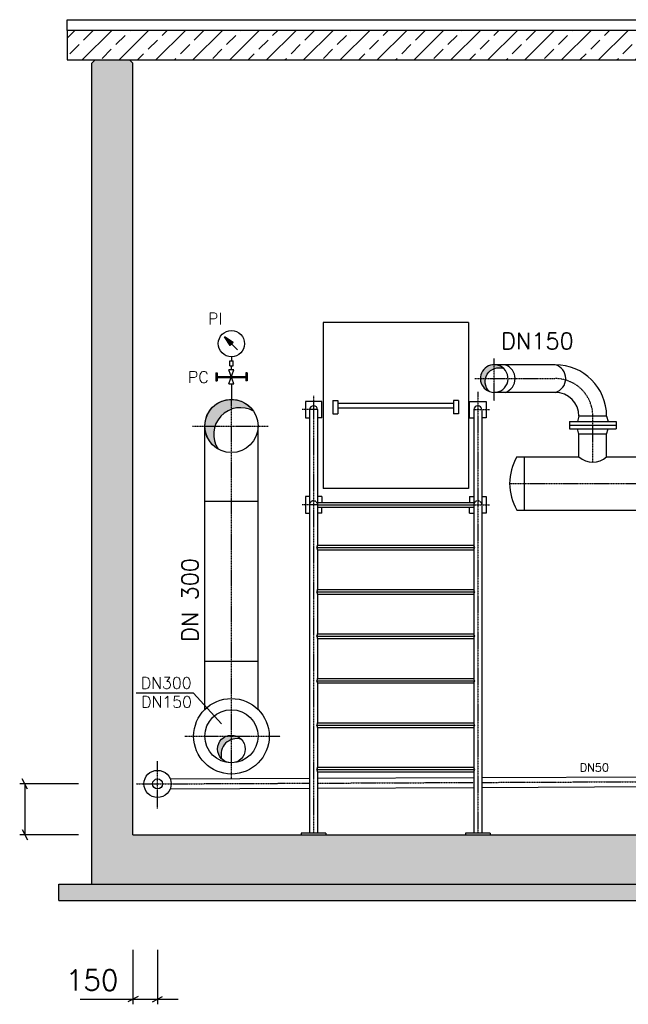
# Model space of a CAD drawing. Header units: millimetres. Extents: x -197187 to 241957296, y -45270 to 70505.
# Tile 10 of 116: x -52166 to -48461, y -35187 to -29189. Entities that reach past the tile are written whole.
import ezdxf
from ezdxf.enums import TextEntityAlignment as Align

# ---------------------------------------------------------------- set-up
doc = ezdxf.new("R2010")
doc.units = ezdxf.units.MM
doc.header["$LTSCALE"] = 0.5
doc.linetypes.add('DASHDOT', pattern=[1, 0.5, -0.25, 0, -0.25])
doc.linetypes.add('HIDDEN', pattern=[0.375, 0.25, -0.125])
for name, color, linetype in [('21', 7, 'Continuous'), ('41', 7, 'Continuous'), ('BEMAßUNG', 7, 'Continuous'), ('P-MU050ENTL', 7, 'Continuous'), ('P-MU150AUSL', 7, 'Continuous'), ('P-MU150EINL', 7, 'Continuous'), ('P-MU300AUSL', 7, 'Continuous')]:
    doc.layers.add(name, color=color, linetype=linetype)
doc.styles.add('ROMANS', font='ROMANS', dxfattribs={"height": 0.2})
pattern_1 = [(45, (0, -547.8195476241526), (-112.2532015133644, 112.2532015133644), []), (45, (112.25325, -547.8195476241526), (-112.2532015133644, 112.2532015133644), [79.375, -39.6875])]

msp = doc.modelspace()

# ---------------------------------------------------------------- hatches: boundary and pattern name
at = {"lineweight": 5}
h = msp.add_hatch(dxfattribs=at)
h.set_pattern_fill('ANSI33', color=256, scale=25)
h.set_pattern_definition(pattern_1)
h.paths.add_polyline_path([(-42919.43366847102, -29253.74736641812), (-51876.86621399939, -29253.74736641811), (-51876.86621399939, -29433.81965384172), (-47546.93366847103, -29433.81965384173), (-47546.93366847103, -29954.48541023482), (-47146.93366847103, -29954.48541023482), (-47146.93366847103, -29433.81965384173), (-43406.93366847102, -29433.81965384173), (-43406.93366847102, -29954.48541023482), (-43006.93366847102, -29954.48541023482), (-43006.93366847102, -29433.81965384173), (-42919.43366847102, -29433.81965384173)])
h.paths.add_polyline_path([(-42829.43366847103, -29253.74736641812), (-42919.43366847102, -29253.74736641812), (-42919.43366847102, -29433.81965384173), (-42829.43366847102, -29433.81965384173)])
h.paths.add_polyline_path([(-42576.93366847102, -29253.74736641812), (-42829.43366847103, -29253.74736641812), (-42829.43366847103, -29433.81965384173), (-42576.93366847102, -29433.81965384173)])
h.paths.add_polyline_path([(-42324.43366847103, -29253.74736641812), (-42576.93366847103, -29253.74736641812), (-42576.93366847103, -29433.81965384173), (-42324.43366847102, -29433.81965384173)])
h.paths.add_polyline_path([(-42234.43366847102, -29253.74736641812), (-42324.43366847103, -29253.74736641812), (-42324.43366847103, -29433.81965384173), (-42234.43366847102, -29433.81965384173)])
h.paths.add_polyline_path([(-38686.22144018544, -29433.81965384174), (-38686.22144018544, -29253.74736641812), (-42234.43366847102, -29253.74736641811), (-42234.43366847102, -29433.81965384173)])
h = msp.add_hatch(dxfattribs=at)
h.set_pattern_fill('ANSI33', color=256, scale=25)
h.set_pattern_definition(pattern_1)
h.paths.add_polyline_path([(-51726.93366847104, -29453.81965384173), (-51706.93366847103, -29433.81965384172), (-51496.93366847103, -29433.81965384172), (-51476.93366847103, -29453.81965384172), (-51476.93366847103, -34153.71763020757), (-39076.93366847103, -34153.71763020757), (-39076.93366847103, -29453.81965384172), (-39056.93366847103, -29433.81965384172), (-38846.93366847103, -29433.81965384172), (-38826.93366847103, -29453.81965384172), (-38826.93366847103, -34453.71763020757), (-51726.93366847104, -34453.71763020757)])
h = msp.add_hatch(dxfattribs=at)
h.set_pattern_fill('ANSI36', color=256, scale=10)
h.set_pattern_definition([(45, (0, -99923.99949339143), (16.83798022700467, 61.73926083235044), [79.375, -15.875, 0, -15.875])])
h.paths.add_polyline_path([(-38626.93366847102, -34453.71763020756), (-51926.93366847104, -34453.71763020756), (-51926.93366847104, -34553.71763020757), (-38626.93366847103, -34553.71763020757)])
at = {"layer": 'P-MU150AUSL', "linetype": 'Continuous'}
h = msp.add_hatch(color=256, dxfattribs=at)
edge = h.paths.add_edge_path()
edge.add_arc((-49276.93366812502, -31374.7176303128), 84.1499998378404, 46.44137522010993, 249.6511863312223)
edge.add_arc((-49248.20806847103, -31392.63513020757), 84.15000000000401, 69.65118611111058, 226.4413749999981, ccw=False)
at = {"layer": 'P-MU150AUSL'}
h = msp.add_hatch(color=256, dxfattribs=at)
h.dxf.hatch_style = 1
edge = h.paths.add_edge_path()
edge.add_arc((-50844.37171451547, -33664.07958508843), 95.92593049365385, 73.68888186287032, 196.3111165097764)
edge.add_arc((-50876.93366847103, -33631.51763020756), 84.14999869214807, 45.000000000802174, 224.9999983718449, ccw=False)
at = {"layer": 'P-MU300AUSL', "linetype": 'Continuous', "ltscale": 10}
h = msp.add_hatch(color=256, dxfattribs=at)
h.paths.add_polyline_path([(-50826.933666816, -31509.67931463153, 0.9014906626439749), (-50957.53064837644, -31804.18801616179, -0.4061785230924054), (-50916.7758577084, -31582.03553541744, -0.1841097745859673)])
h.paths.add_polyline_path([(-50776.93366847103, -31536.32923738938, 0.08814291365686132), (-50826.933666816, -31509.67931463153, 0.1841097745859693), (-50916.7758577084, -31582.03553541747, -0.2304566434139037), (-50776.93366847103, -31558.79112351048)])
h.paths.add_polyline_path([(-50776.93366847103, -31536.32923738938), (-50776.93366847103, -31558.79112351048, -0.05821925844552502), (-50742.38138894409, -31573.5872440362, 0.07892888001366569)])

# ---------------------------------------------------------------- linework, layer by layer
for p, q in [((-51876.86621399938, -29188.58134020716), (-42924.19535483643, -29188.58134020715)), ((-51876.86621399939, -29253.74736641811), (-51876.86621399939, -29188.58134020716)), ((-51726.93366847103, -29453.81965384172), (-51706.93366847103, -29433.81965384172)), ((-51706.93366847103, -29433.81965384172), (-51496.93366847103, -29433.81965384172)), ((-51476.93366847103, -29453.81965384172), (-51496.93366847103, -29433.81965384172))]:
    msp.add_line(p, q)
msp.add_lwpolyline([(-38686.22144018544, -29253.74736641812), (-51876.86621399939, -29253.74736641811), (-51876.86621399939, -29433.81965384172), (-47546.93366847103, -29433.81965384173)])
at = {"layer": '21', "linetype": 'Continuous', "ltscale": 10}
for p, q in [((-49434.43366847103, -31033.71763020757), (-50319.43366847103, -31033.71763020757)), ((-50319.43366847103, -31033.71763020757), (-50319.43366847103, -32043.71763020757)), ((-49434.43366847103, -31033.71763020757), (-49434.43366847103, -32043.71763020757)), ((-50326.93366847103, -31514.16233020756), (-50426.93366847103, -31514.16233020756)), ((-50426.93366847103, -31514.16233020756), (-50426.93366847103, -31614.16233020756)), ((-50326.93366847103, -31614.16233020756), (-50326.93366847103, -31514.16233020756)), ((-50259.43366847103, -31508.71763020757), (-50259.43366847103, -31588.71763020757)), ((-50259.43366847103, -31508.71763020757), (-50229.43366847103, -31508.71763020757)), ((-50229.43366847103, -31508.71763020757), (-50229.43366847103, -31588.71763020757)), ((-50229.43366847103, -31523.71763020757), (-49524.43366847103, -31523.71763020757)), ((-49494.43366847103, -31508.71763020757), (-49524.43366847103, -31508.71763020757)), ((-49524.43366847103, -31508.71763020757), (-49524.43366847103, -31588.71763020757)), ((-49494.43366847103, -31508.71763020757), (-49494.43366847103, -31588.71763020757)), ((-49494.43366847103, -31508.71763020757), (-49494.43366847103, -31588.71763020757)), ((-49426.93366847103, -31514.16233020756), (-49326.93366847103, -31514.16233020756)), ((-49426.93366847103, -31614.16233020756), (-49426.93366847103, -31514.16233020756)), ((-49326.93366847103, -31514.16233020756), (-49326.93366847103, -31614.16233020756)), ((-50401.08366847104, -31564.16233020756), (-50401.08366847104, -34143.71763020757)), ((-50352.78366847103, -31564.16233020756), (-50352.78366847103, -32389.57553020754)), ((-50259.43366847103, -31588.71763020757), (-50229.43366847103, -31588.71763020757)), ((-50229.43366847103, -31553.71763020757), (-49524.43366847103, -31553.71763020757)), ((-49494.43366847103, -31588.71763020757), (-49524.43366847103, -31588.71763020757)), ((-49401.08366847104, -31564.16233020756), (-49401.08366847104, -32389.57553020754)), ((-49352.78366847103, -31564.16233020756), (-49352.78366847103, -34143.71763020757)), ((-50426.93366847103, -31614.16233020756), (-50401.08366847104, -31614.16233020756)), ((-50326.93366847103, -31614.16233020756), (-50352.78366847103, -31614.16233020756)), ((-49426.93366847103, -31614.16233020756), (-49401.08366847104, -31614.16233020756)), ((-49326.93366847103, -31614.16233020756), (-49352.78366847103, -31614.16233020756)), ((-49434.43366847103, -32043.71763020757), (-50319.43366847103, -32043.71763020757)), ((-50426.93366847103, -32093.71763020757), (-50426.93366847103, -32193.71763020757)), ((-50401.08366847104, -32093.71763020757), (-50426.93366847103, -32093.71763020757)), ((-50357.35756847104, -32129.57553020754), (-49396.50976847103, -32129.57553020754)), ((-50326.93366847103, -32093.71763020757), (-50352.78366847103, -32093.71763020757)), ((-50352.78366847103, -32143.71763020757), (-49401.08366847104, -32143.71763020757)), ((-50326.93366847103, -32093.71763020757), (-50326.93366847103, -32129.57553020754)), ((-49426.93366847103, -32093.71763020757), (-49426.93366847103, -32129.57553020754)), ((-49426.93366847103, -32093.71763020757), (-49401.08366847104, -32093.71763020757)), ((-49352.78366847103, -32093.71763020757), (-49326.93366847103, -32093.71763020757)), ((-49326.93366847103, -32093.71763020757), (-49326.93366847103, -32193.71763020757)), ((-50426.93366847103, -32193.71763020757), (-50401.08366847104, -32193.71763020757)), ((-50352.78366847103, -32157.85973020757), (-49401.08366847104, -32157.85973020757)), ((-50326.93366847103, -32193.71763020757), (-50352.78366847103, -32193.71763020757)), ((-50326.93366847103, -32193.71763020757), (-50326.93366847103, -32157.85973020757)), ((-49426.93366847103, -32193.71763020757), (-49426.93366847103, -32157.85973020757)), ((-49426.93366847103, -32193.71763020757), (-49401.08366847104, -32193.71763020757)), ((-49326.93366847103, -32193.71763020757), (-49352.78366847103, -32193.71763020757)), ((-50357.35756847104, -32403.71763020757), (-49396.50976847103, -32403.71763020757)), ((-50352.78366847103, -32389.57553020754), (-49401.08366847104, -32389.57553020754)), ((-50352.78366847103, -32417.85973020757), (-49401.08366847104, -32417.85973020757)), ((-50352.78366847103, -32417.85973020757), (-50352.78366847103, -32660.02553020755)), ((-49401.08366847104, -32417.85973020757), (-49401.08366847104, -32660.02553020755)), ((-50357.35756847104, -32674.16763020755), (-49396.50976847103, -32674.16763020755)), ((-50352.78366847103, -32660.02553020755), (-49401.08366847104, -32660.02553020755)), ((-50352.78366847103, -32688.30973020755), (-49401.08366847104, -32688.30973020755)), ((-50352.78366847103, -32688.30973020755), (-50352.78366847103, -32930.47553020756)), ((-49401.08366847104, -32688.30973020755), (-49401.08366847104, -32930.47553020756)), ((-50357.35756847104, -32944.61763020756), (-49396.50976847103, -32944.61763020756)), ((-50352.78366847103, -32930.47553020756), (-49401.08366847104, -32930.47553020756)), ((-50352.78366847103, -32958.75973020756), (-49401.08366847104, -32958.75973020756)), ((-50352.78366847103, -32958.75973020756), (-50352.78366847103, -33200.92553020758)), ((-49401.08366847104, -32958.75973020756), (-49401.08366847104, -33200.92553020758)), ((-50357.35756847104, -33215.06763020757), (-49396.50976847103, -33215.06763020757)), ((-50352.78366847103, -33200.92553020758), (-49401.08366847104, -33200.92553020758)), ((-50352.78366847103, -33229.20973020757), (-49401.08366847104, -33229.20973020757)), ((-50352.78366847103, -33229.20973020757), (-50352.78366847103, -33471.37553020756)), ((-49401.08366847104, -33229.20973020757), (-49401.08366847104, -33471.37553020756)), ((-50357.35756847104, -33485.51763020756), (-49396.50976847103, -33485.51763020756)), ((-50352.78366847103, -33471.37553020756), (-49401.08366847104, -33471.37553020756)), ((-50352.78366847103, -33499.65973020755), (-49401.08366847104, -33499.65973020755)), ((-50352.78366847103, -33499.65973020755), (-50352.78366847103, -33741.82553020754)), ((-49401.08366847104, -33499.65973020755), (-49401.08366847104, -33741.82553020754)), ((-50357.35756847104, -33755.96763020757), (-49396.50976847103, -33755.96763020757)), ((-50352.78366847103, -33741.82553020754), (-49401.08366847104, -33741.82553020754)), ((-50352.78366847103, -33770.10973020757), (-49401.08366847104, -33770.10973020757)), ((-50352.78366847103, -33770.10973020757), (-50352.78366847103, -34143.71763020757)), ((-49401.08366847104, -33770.10973020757), (-49401.08366847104, -34143.71763020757)), ((-51476.93366847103, -34153.71763020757), (-39076.93366847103, -34153.71763020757)), ((-50451.93366847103, -34143.71763020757), (-50451.93366847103, -34153.71763020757)), ((-50301.93366847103, -34143.71763020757), (-50301.93366847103, -34153.71763020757)), ((-49451.93366847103, -34143.71763020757), (-49451.93366847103, -34153.71763020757)), ((-49301.93366847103, -34143.71763020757), (-49301.93366847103, -34153.71763020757)), ((-51926.93366847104, -34553.71763020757), (-51926.93366847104, -34453.71763020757))]:
    msp.add_line(p, q, dxfattribs=at)
at = {"layer": '21', "linetype": 'DASHDOT', "ltscale": 10}
for p, q in [((-50376.93366847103, -31480.27943020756), (-50376.93366847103, -34143.71763020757)), ((-49376.93366847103, -31455.36803020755), (-49376.93366847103, -34143.71763020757)), ((-50352.78366847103, -31564.16233020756), (-50447.50106847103, -31564.16233020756)), ((-49401.08366847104, -31564.16233020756), (-49306.36626847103, -31564.16233020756)), ((-50352.78366847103, -32143.71763020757), (-50447.50106847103, -32143.71763020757)), ((-49401.08366847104, -32143.71763020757), (-49306.36626847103, -32143.71763020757))]:
    msp.add_line(p, q, dxfattribs=at)
at = {"layer": '21', "linetype": 'Continuous', "ltscale": 10}
for centre, radius, start, end in [((-50376.93366847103, -31564.16233020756), 24.15, 0, 180), ((-49376.93366847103, -31564.16233020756), 24.15, 0, 180), ((-50372.25766673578, -32391.08786968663), 19.53263369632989, 319.7144111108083, 4.440644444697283), ((-50372.25766673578, -32416.34739072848), 19.53263369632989, 355.5593555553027, 40.2855888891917), ((-49381.60967020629, -32391.08786968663), 19.53263369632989, 175.5593555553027, 220.2855888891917), ((-49381.60967020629, -32416.34739072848), 19.53263369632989, 139.7144111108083, 184.4406444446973), ((-50372.25766673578, -32661.53786968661), 19.53263369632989, 319.7144111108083, 4.440644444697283), ((-50372.25766673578, -32686.79739072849), 19.53263369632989, 355.5593555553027, 40.2855888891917), ((-49381.60967020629, -32661.53786968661), 19.53263369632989, 175.5593555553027, 220.2855888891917), ((-49381.60967020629, -32686.79739072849), 19.53263369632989, 139.7144111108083, 184.4406444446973), ((-50372.25766673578, -32931.98786968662), 19.53263369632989, 319.7144111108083, 4.440644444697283), ((-50372.25766673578, -32957.2473907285), 19.53263369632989, 355.5593555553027, 40.2855888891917), ((-49381.60967020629, -32931.98786968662), 19.53263369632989, 175.5593555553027, 220.2855888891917), ((-49381.60967020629, -32957.2473907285), 19.53263369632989, 139.7144111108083, 184.4406444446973), ((-50372.25766673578, -33202.43786968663), 19.53263369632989, 319.7144111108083, 4.440644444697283), ((-50372.25766673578, -33227.69739072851), 19.53263369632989, 355.5593555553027, 40.2855888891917), ((-49381.60967020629, -33202.43786968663), 19.53263369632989, 175.5593555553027, 220.2855888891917), ((-49381.60967020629, -33227.69739072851), 19.53263369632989, 139.7144111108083, 184.4406444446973), ((-50372.25766673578, -33472.88786968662), 19.53263369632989, 319.7144111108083, 4.440644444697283), ((-50372.25766673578, -33498.1473907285), 19.53263369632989, 355.5593555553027, 40.2855888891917), ((-49381.60967020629, -33472.88786968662), 19.53263369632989, 175.5593555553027, 220.2855888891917), ((-49381.60967020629, -33498.1473907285), 19.53263369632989, 139.7144111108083, 184.4406444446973), ((-50372.25766673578, -33743.33786968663), 19.53263369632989, 319.7144111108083, 4.440644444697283), ((-50372.25766673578, -33768.59739072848), 19.53263369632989, 355.5593555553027, 40.2855888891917), ((-49381.60967020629, -33743.33786968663), 19.53263369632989, 175.5593555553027, 220.2855888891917), ((-49381.60967020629, -33768.59739072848), 19.53263369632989, 139.7144111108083, 184.4406444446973)]:
    msp.add_arc(centre, radius, start, end, dxfattribs=at)
at = {"layer": '21', "linetype": 'HIDDEN', "ltscale": 10}
for centre in [(-50376.93366847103, -32143.71763020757), (-49376.93366847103, -32143.71763020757)]:
    msp.add_arc(centre, 24.15, 0, 180, dxfattribs=at)
at = {"layer": '41', "linetype": 'Continuous', "ltscale": 10}
for p, q in [((-51726.93366847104, -34453.71763020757), (-51726.93366847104, -29453.81965384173)), ((-51476.93366847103, -34153.71763020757), (-51476.93366847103, -29453.81965384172)), ((-50301.93366847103, -34143.71763020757), (-50451.93366847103, -34143.71763020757)), ((-49301.93366847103, -34143.71763020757), (-49451.93366847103, -34143.71763020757)), ((-51926.93366847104, -34453.71763020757), (-38626.93366847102, -34453.71763020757)), ((-51726.93366847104, -34453.71763020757), (-38826.93366847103, -34453.71763020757)), ((-51926.93366847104, -34553.71763020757), (-38626.93366847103, -34553.71763020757))]:
    msp.add_line(p, q, dxfattribs=at)
at = {"layer": 'BEMAßUNG', "linetype": 'Continuous', "ltscale": 10}
for p, q in [((-52119.14896847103, -33874.96763020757), (-52150.39896847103, -33812.46763020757)), ((-51808.23206847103, -33843.71763020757), (-52166.02396847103, -33843.71763020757)), ((-52134.77396847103, -33843.71763020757), (-52134.77396847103, -34153.71763020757)), ((-52150.39896847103, -34122.46763020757), (-52119.14896847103, -34184.96763020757)), ((-51808.23206847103, -34153.71763020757), (-52166.02396847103, -34153.71763020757)), ((-51476.93366847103, -34853.88335718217), (-51476.93366847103, -35186.50465718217)), ((-51326.93366847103, -34853.88335718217), (-51326.93366847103, -35186.50465718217)), ((-51445.68366847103, -35139.62965718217), (-51508.18366847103, -35170.87965718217)), ((-51358.18366847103, -35170.87965718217), (-51295.68366847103, -35139.62965718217)), ((-51798.53796847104, -35155.25465718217), (-51201.93366847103, -35155.25465718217))]:
    msp.add_line(p, q, dxfattribs=at)
at = {"layer": 'P-MU050ENTL', "linetype": 'DASHDOT', "ltscale": 10}
for p, q in [((-51326.93366847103, -33994.23643020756), (-51326.93366847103, -33705.16603020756)), ((-49352.78366847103, -33834.78483020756), (-41408.92316847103, -33798.83963020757)), ((-51456.58866847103, -33844.30433020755), (-50401.08366847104, -33839.52823020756)), ((-50352.78366847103, -33839.30973020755), (-49401.08366847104, -33835.00343020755))]:
    msp.add_line(p, q, dxfattribs=at)
at = {"layer": 'P-MU050ENTL', "linetype": 'Continuous', "ltscale": 10}
for p, q in [((-51250.27746847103, -33813.22053020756), (-50401.08366847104, -33809.37803020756)), ((-50352.78366847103, -33809.15943020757), (-49401.08366847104, -33804.85313020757)), ((-51250.00466847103, -33873.51983020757), (-50401.08366847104, -33869.67853020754)), ((-50352.78366847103, -33869.46003020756), (-49401.08366847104, -33865.15363020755)), ((-49352.78366847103, -33864.93513020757), (-48082.93266847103, -33859.18923020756))]:
    msp.add_line(p, q, dxfattribs=at)
at = {"layer": 'P-MU050ENTL'}
msp.add_line((-49352.78366847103, -33804.63463020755), (-48083.20546847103, -33798.88983020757), dxfattribs=at)
at = {"layer": 'P-MU050ENTL', "linetype": 'Continuous', "ltscale": 10}
for radius in [82.5, 30.15]:
    msp.add_circle((-51326.93366847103, -33843.71763020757), radius, dxfattribs=at)
at = {"layer": 'P-MU150AUSL', "linetype": 'DASHDOT', "ltscale": 10}
for p, q in [((-49276.93366847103, -31509.85443020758), (-49276.93366847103, -31251.11003020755)), ((-49396.03976847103, -31374.71763020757), (-48905.93366847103, -31374.71763020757)), ((-48676.93366847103, -31882.96203020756), (-48676.93366847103, -31603.71763020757))]:
    msp.add_line(p, q, dxfattribs=at)
at = {"layer": 'P-MU150AUSL', "linetype": 'Continuous', "ltscale": 10}
for p, q in [((-48905.93366847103, -31290.56763020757), (-49276.93366847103, -31290.56763020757)), ((-48905.93366847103, -31458.86763020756), (-49276.93366847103, -31458.86763020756)), ((-48761.08366847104, -31603.71763020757), (-48769.92596847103, -31636.71763020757)), ((-48592.78366847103, -31603.71763020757), (-48761.08366847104, -31603.71763020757)), ((-48592.78366847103, -31603.71763020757), (-48583.94136847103, -31636.71763020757)), ((-48819.43366847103, -31636.71763020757), (-48819.43366847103, -31680.71763020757)), ((-48819.43366847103, -31636.71763020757), (-48534.43366847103, -31636.71763020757)), ((-48819.43366847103, -31658.71763020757), (-48534.43366847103, -31658.71763020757)), ((-48534.43366847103, -31636.71763020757), (-48534.43366847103, -31680.71763020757)), ((-48819.43366847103, -31680.71763020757), (-48534.43366847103, -31680.71763020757)), ((-48761.08366847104, -31713.71763020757), (-48769.92596847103, -31680.71763020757)), ((-48592.78366847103, -31713.71763020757), (-48761.08366847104, -31713.71763020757)), ((-48761.08366847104, -31851.71763020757), (-48761.08366847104, -31713.71763020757)), ((-48592.78366847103, -31713.71763020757), (-48583.94136847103, -31680.71763020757)), ((-48592.78366847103, -31851.71763020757), (-48592.78366847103, -31713.71763020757))]:
    msp.add_line(p, q, dxfattribs=at)
msp.add_lwpolyline([(-49218.94620491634, -31313.73667768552, 1.226228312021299), (-49306.19553202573, -31453.6160827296, -0.8155088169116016), (-49218.94620421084, -31313.73667775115)], format="xyb", dxfattribs=at)
for centre, radius, start, end in [((-49239.41980659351, -31374.71763020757), 89.28613812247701, 289.5284666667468, 70.47153333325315), ((-48905.93366847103, -31603.71763020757), 313.15, 0, 90), ((-48928.56389721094, -31374.71763020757), 87.13982873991, 285.0522722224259, 74.94772777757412), ((-49276.93366847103, -31374.71763020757), 84.15, 249.6511861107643, 46.44137500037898), ((-48905.93366847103, -31603.71763020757), 144.85, 0, 90)]:
    msp.add_arc(centre, radius, start, end, dxfattribs=at)
at = {"layer": 'P-MU150AUSL', "linetype": 'DASHDOT', "ltscale": 10}
msp.add_arc((-48905.93366847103, -31603.71763020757), 229, 0, 90, dxfattribs=at)
at = {"layer": 'P-MU300AUSL', "linetype": 'Continuous', "ltscale": 10}
for p, q in [((-50839.30366847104, -31200.24733020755), (-50919.30816847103, -31120.24283020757)), ((-50883.67216847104, -31173.69693020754), (-50919.30816847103, -31120.24283020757)), ((-50865.85406847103, -31155.87883020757), (-50919.30816847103, -31120.24283020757)), ((-50875.00746847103, -31165.03223020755), (-50917.14846847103, -31122.89123020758)), ((-50873.78556847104, -31163.81043020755), (-50913.44316847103, -31124.15283020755)), ((-50876.22936847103, -31166.25413020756), (-50913.44316847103, -31129.04033020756)), ((-50872.56376847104, -31162.58853020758), (-50906.11166847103, -31129.04043020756)), ((-50877.45126847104, -31167.47603020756), (-50908.55566847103, -31136.37163020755)), ((-50878.67316847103, -31168.69793020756), (-50903.66806847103, -31143.70303020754)), ((-50879.89506847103, -31169.91983020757), (-50898.78046847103, -31151.03443020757)), ((-50871.34186847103, -31161.36663020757), (-50898.78036847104, -31133.92803020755)), ((-50876.22936847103, -31166.25413020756), (-50898.35076847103, -31144.13273020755)), ((-50872.56376847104, -31162.58853020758), (-50895.60796847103, -31139.54423020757)), ((-50881.11696847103, -31171.14173020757), (-50893.89286847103, -31158.36583020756)), ((-50870.11996847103, -31160.14473020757), (-50891.44946847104, -31138.81533020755)), ((-50882.33886847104, -31172.36363020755), (-50889.00536847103, -31165.69713020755)), ((-50868.89806847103, -31158.92283020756), (-50884.11816847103, -31143.70283020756)), ((-50868.89806847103, -31158.92283020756), (-50884.11816847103, -31143.70283020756)), ((-50883.67216847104, -31173.69693020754), (-50865.85406847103, -31155.87883020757)), ((-50867.67616847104, -31157.70103020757), (-50876.78686847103, -31148.59033020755)), ((-50866.45436847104, -31156.47913020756), (-50869.45556847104, -31153.47783020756)), ((-50876.93366847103, -31241.76983020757), (-50876.93366847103, -31266.76983020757)), ((-50886.93366847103, -31296.76983020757), (-50886.93366847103, -31266.76983020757)), ((-50886.93366847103, -31266.76983020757), (-50866.93366847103, -31266.76983020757)), ((-50886.93366847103, -31296.76983020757), (-50866.93366847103, -31296.76983020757)), ((-50876.93366847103, -31321.76983020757), (-50876.93366847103, -31296.76983020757)), ((-50866.93366847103, -31296.76983020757), (-50866.93366847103, -31266.76983020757)), ((-50971.93366847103, -31339.26983020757), (-50971.93366847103, -31389.26983020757)), ((-50971.93366847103, -31339.26983020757), (-50963.93366847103, -31339.26983020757)), ((-50963.93366847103, -31339.26983020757), (-50963.93366847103, -31389.26983020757)), ((-50963.93366847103, -31361.26983020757), (-50877.99256847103, -31361.26983020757)), ((-50963.93366847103, -31367.26983020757), (-50877.99226847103, -31367.26983020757)), ((-50861.93366847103, -31406.76983020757), (-50891.93376847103, -31321.76983020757)), ((-50891.93366847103, -31406.76983020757), (-50861.93316847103, -31321.76983020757)), ((-50861.93366847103, -31321.76983020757), (-50891.93366847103, -31321.76983020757)), ((-50875.87486847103, -31367.26983020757), (-50789.93366847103, -31367.26983020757)), ((-50875.87456847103, -31361.26983020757), (-50789.93366847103, -31361.26983020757)), ((-50781.93366847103, -31339.26983020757), (-50789.93366847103, -31339.26983020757)), ((-50789.93366847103, -31339.26983020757), (-50789.93366847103, -31389.26983020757)), ((-50781.93366847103, -31339.26983020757), (-50781.93366847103, -31389.26983020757)), ((-50971.93366847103, -31389.26983020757), (-50963.93366847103, -31389.26983020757)), ((-50891.93366847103, -31406.76983020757), (-50861.93366847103, -31406.76983020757)), ((-50876.93366847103, -31406.76983020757), (-50876.93366847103, -31501.76763020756)), ((-50781.93366847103, -31389.26983020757), (-50789.93366847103, -31389.26983020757)), ((-51038.88366847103, -33390.40143020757), (-51038.88366847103, -31663.71763020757)), ((-50714.98366847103, -33390.40143020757), (-50714.98366847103, -31663.71763020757)), ((-49138.64476847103, -31851.71763020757), (-48761.08366847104, -31851.71763020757)), ((-49093.93366847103, -31851.71763020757), (-49093.93366847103, -32175.71763020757)), ((-48592.78366847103, -31851.71763020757), (-48211.08366847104, -31851.71763020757)), ((-51038.88366847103, -32120.71763020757), (-50714.98366847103, -32120.71763020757)), ((-49138.64476847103, -32175.71763020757), (-47611.08366847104, -32175.71763020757)), ((-51038.88366847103, -33096.71763020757), (-50714.98366847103, -33096.71763020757)), ((-51107.65445419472, -33290.38819737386), (-51457.11349844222, -33290.38819737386)), ((-51107.65445419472, -33290.38819737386), (-50937.46779512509, -33476.96743154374))]:
    msp.add_line(p, q, dxfattribs=at)
at = {"layer": 'P-MU300AUSL', "linetype": 'DASHDOT', "ltscale": 10}
for p, q in [((-50876.93366847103, -33809.72333020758), (-50876.93366847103, -31501.76763020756)), ((-51113.83316847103, -31663.71763020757), (-50652.22726847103, -31663.71763020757)), ((-49183.11086847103, -32013.71763020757), (-41086.51206847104, -32013.71763020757)), ((-51160.71326847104, -33553.71763020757), (-50579.82596847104, -33553.71763020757))]:
    msp.add_line(p, q, dxfattribs=at)
at = {"layer": 'P-MU300AUSL', "linetype": 'Continuous', "ltscale": 10}
msp.add_lwpolyline([(-50957.53064799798, -31804.18801637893, -1.260985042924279), (-50742.38138894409, -31573.5872440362, 0.7930308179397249), (-50957.53065017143, -31804.18801348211)], format="xyb", dxfattribs=at)
for centre, radius in [((-50876.93366847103, -31663.71763020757), 161.95), ((-50876.93366847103, -33553.71763020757), 230), ((-50876.93366847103, -33553.71763020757), 161.9499999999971), ((-50876.93366847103, -33631.51763020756), 84.14999869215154)]:
    msp.add_circle(centre, radius, dxfattribs=at)
for centre, radius, start, end in [((-50876.93366847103, -31161.76983020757), 79.99999999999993, 89.62431388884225, 89.62428055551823), ((-48865.77660653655, -32013.71763020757), 317.3342619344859, 149.3026805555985, 210.6973222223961), ((-48676.93366847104, -31754.0199632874), 128.9420669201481, 229.260669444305, 310.739330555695), ((-50844.37171451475, -33664.07958508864), 95.92593049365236, 73.68888186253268, 196.3111181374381)]:
    msp.add_arc(centre, radius, start, end, dxfattribs=at)

# ---------------------------------------------------------------- texts
at = {"layer": 'BEMAßUNG', "linetype": 'Continuous', "ltscale": 10, "style": 'ROMANS'}
for s, p in [('DN300', (-51119.6123205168, -33264.39534361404)), ('DN150', (-51117.6412205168, -33379.37882123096))]:
    msp.add_text(s, height=70, dxfattribs=at).set_placement(p, align=Align.RIGHT)
msp.add_text('150', height=125, dxfattribs=at).set_placement((-51885.98069812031, -35039.17869083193), align=Align.MIDDLE_LEFT)
at = {"layer": 'P-MU050ENTL', "linetype": 'Continuous', "ltscale": 10, "style": 'ROMANS'}
msp.add_text('DN50', height=50, dxfattribs=at).set_placement((-48756.31666847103, -33768.71283020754))
at = {"layer": 'P-MU150AUSL', "linetype": 'Continuous', "ltscale": 10, "style": 'ROMANS'}
msp.add_text('DN150', height=100, dxfattribs=at).set_placement((-49234.8386799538, -31196.1858224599))
at = {"layer": 'P-MU150EINL', "linetype": 'Continuous', "ltscale": 10, "style": 'ROMANS'}
msp.add_text('DN 300', height=100, rotation=90, dxfattribs=at).set_placement((-51079.67096847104, -32468.33613020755), align=Align.RIGHT)
at = {"layer": 'P-MU300AUSL', "linetype": 'Continuous', "ltscale": 10, "style": 'ROMANS'}
for s, p in [('PI', (-51019.41366847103, -31044.43573020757)), ('PC', (-51141.39916847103, -31401.26173020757))]:
    msp.add_text(s, height=70, dxfattribs=at).set_placement(p)

doc.saveas('drawing.dxf')
